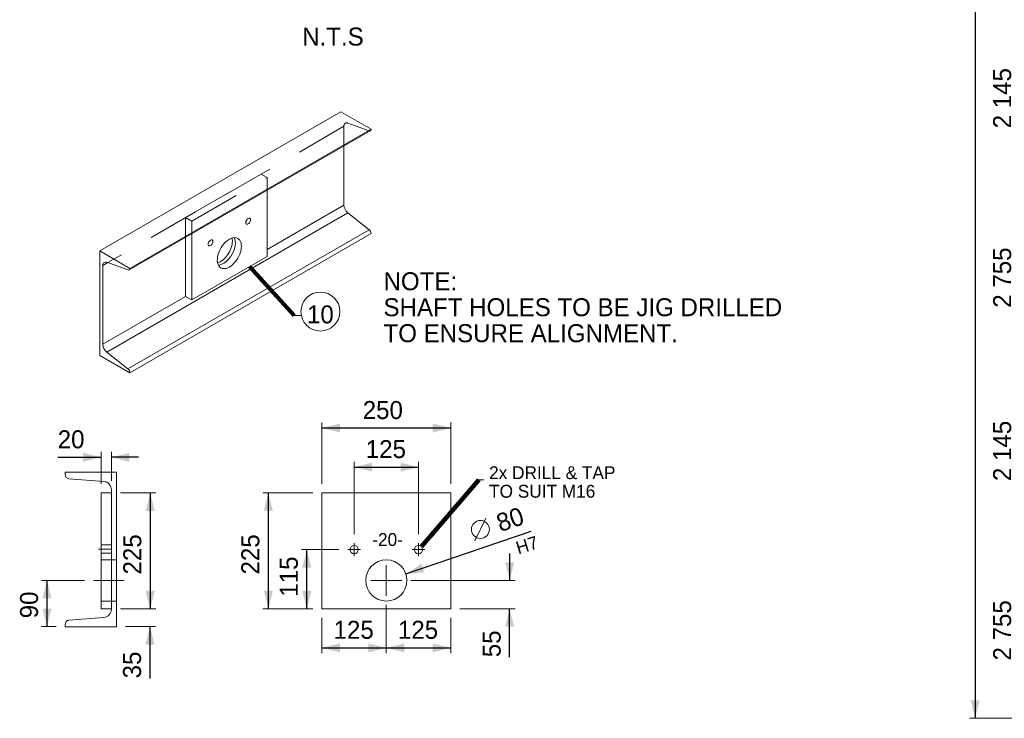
# Model space of a CAD drawing. Header units: millimetres. Extents: x -91343 to -63338, y -767328 to -747548.
# Tile 22 of 42: x -72996 to -68443, y -763324 to -760092. Entities that reach past the tile are written whole.
import ezdxf
from ezdxf.enums import TextEntityAlignment as Align

# ---------------------------------------------------------------- set-up
doc = ezdxf.new("R2010")
doc.units = ezdxf.units.MM
doc.header["$MEASUREMENT"] = 0
for name, pattern in [('DGN Style 2', [396.127113, 237.676268, -158.450845]), ('DGN Style 4', [634.199507, 316.90169, -158.450845, 0.396127, -158.450845]), ('DGN Style 5', [277.288979, 118.838134, -158.450845])]:
    doc.linetypes.add(name, pattern=pattern)
doc.styles.add('Style-ENGINEERING', font='ENGINEERING.shx')
doc.styles.add('Style-ENGINEERING_0', font='ENGINEERING.shx')
doc.dimstyles.new('MetricMM', dxfattribs={"dimtxt": 3, "dimasz": 3, "dimexe": 1.5, "dimexo": 1.5, "dimgap": 1.5, "dimtad": 1, "dimdec": 0, "dimzin": 7, "dimtxsty": 'Style-ENGINEERING_0', "dimcen": 0.09, "dimclrd": 1, "dimclre": 1, "dimclrt": 7, "dimadec": 0, "dimazin": 3, "dimtfac": 1, "dimtdec": 0, "dimtofl": 0, "dimtmove": 0, "dimatfit": 3, "dimfxl": 1, "dimtzin": 7, "dimlwd": -1, "dimlwe": 0, "dimarcsym": 0})

# ---------------------------------------------------------------- blocks, each defined once
blk = doc.blocks.new('*D759')
at = {"color": 1, "linetype": 'Continuous', "lineweight": 0, "transparency": 16777216}
for p, q in [((6039.7, -5361.5), (6039.7, -5585)), ((5742, -5421.1), (5742, -5585))]:
    blk.add_line(p, q, dxfattribs=at)
at = {"color": 1, "linetype": 'Continuous', "transparency": 16777216}
blk.add_line((5742, -5560), (6039.7, -5560), dxfattribs=at)
at = {"color": 1, "linetype": 'Continuous', "lineweight": 0, "transparency": 16777216}
blk.add_solid([(5825.3, -5580.8), (5742, -5560), (5825.3, -5539.2)], dxfattribs=at)
at = {"color": 1, "linetype": 'Continuous', "lineweight": 0, "transparency": 16777216, "extrusion": (0, 0, -1)}
blk.add_solid([(-5956.4, -5539.2), (-6039.7, -5560), (-5956.4, -5580.8)], dxfattribs=at)
at = {"layer": 'Defpoints', "color": 7, "linetype": 'Continuous', "lineweight": 0, "transparency": 16777216}
for p in [(6039.7, -5319.9), (5742, -5379.4), (5890.9, -5560), (6039.7, -5560)]:
    blk.add_point(p, dxfattribs=at)
at = {"color": 7, "linetype": 'Continuous', "lineweight": 0, "transparency": 16777216, "style": 'Style-ENGINEERING'}
blk.add_text('125', height=83.25, dxfattribs=at).set_placement((5795.8, -5476.7), align=Align.MIDDLE_LEFT)
blk = doc.blocks.new('*D760')
at = {"color": 1, "linetype": 'Continuous', "lineweight": 0, "transparency": 16777216}
for p, q in [((6039.7, -5361.5), (6039.7, -5585)), ((6337.4, -5421.1), (6337.4, -5585))]:
    blk.add_line(p, q, dxfattribs=at)
at = {"color": 1, "linetype": 'Continuous', "transparency": 16777216}
blk.add_line((6039.7, -5560), (6337.4, -5560), dxfattribs=at)
at = {"color": 1, "linetype": 'Continuous', "lineweight": 0, "transparency": 16777216}
blk.add_solid([(6122.9, -5580.8), (6039.7, -5560), (6122.9, -5539.2)], dxfattribs=at)
at = {"color": 1, "linetype": 'Continuous', "lineweight": 0, "transparency": 16777216, "extrusion": (0, 0, -1)}
blk.add_solid([(-6254.1, -5539.2), (-6337.4, -5560), (-6254.1, -5580.8)], dxfattribs=at)
at = {"layer": 'Defpoints', "color": 7, "linetype": 'Continuous', "lineweight": 0, "transparency": 16777216}
for p in [(6039.7, -5319.9), (6337.4, -5379.4), (6188.5, -5560), (6337.4, -5560)]:
    blk.add_point(p, dxfattribs=at)
at = {"color": 7, "linetype": 'Continuous', "lineweight": 0, "transparency": 16777216, "style": 'Style-ENGINEERING'}
blk.add_text('125', height=83.25, dxfattribs=at).set_placement((6093.5, -5476.7), align=Align.MIDDLE_LEFT)
blk = doc.blocks.new('*D761')
at = {"color": 1, "linetype": 'Continuous', "lineweight": 0, "transparency": 16777216}
for p, q in [((5742, -4802), (5742, -4518.4)), ((6337.4, -4802), (6337.4, -4518.4))]:
    blk.add_line(p, q, dxfattribs=at)
at = {"color": 1, "linetype": 'Continuous', "transparency": 16777216}
blk.add_line((6337.4, -4543.4), (5742, -4543.4), dxfattribs=at)
at = {"color": 1, "linetype": 'Continuous', "lineweight": 0, "transparency": 16777216}
blk.add_solid([(5825.3, -4564.2), (5742, -4543.4), (5825.3, -4522.5)], dxfattribs=at)
at = {"color": 1, "linetype": 'Continuous', "lineweight": 0, "transparency": 16777216, "extrusion": (0, 0, -1)}
blk.add_solid([(-6254.1, -4522.5), (-6337.4, -4543.4), (-6254.1, -4564.2)], dxfattribs=at)
at = {"layer": 'Defpoints', "color": 7, "linetype": 'Continuous', "lineweight": 0, "transparency": 16777216}
for p in [(5742, -4543.4), (6039.7, -4543.4), (5742, -4843.6), (6337.4, -4843.6)]:
    blk.add_point(p, dxfattribs=at)
at = {"color": 7, "linetype": 'Continuous', "lineweight": 0, "transparency": 16777216, "style": 'Style-ENGINEERING'}
blk.add_text('250', height=83.25, dxfattribs=at).set_placement((5930.6, -4460.1), align=Align.MIDDLE_LEFT)
blk = doc.blocks.new('*D762')
at = {"color": 1, "linetype": 'Continuous', "lineweight": 0, "transparency": 16777216}
for p, q in [((5819.5, -5105.6), (5647, -5105.6)), ((5700.4, -5379.4), (5647, -5379.4))]:
    blk.add_line(p, q, dxfattribs=at)
at = {"color": 1, "linetype": 'Continuous', "transparency": 16777216}
blk.add_line((5671.9, -5379.4), (5671.9, -5105.6), dxfattribs=at)
at = {"color": 1, "linetype": 'Continuous', "lineweight": 0, "transparency": 16777216, "extrusion": (0, 0, -1)}
blk.add_solid([(-5651.1, -5188.8), (-5671.9, -5105.6), (-5692.7, -5188.8)], dxfattribs=at)
at = {"color": 1, "linetype": 'Continuous', "lineweight": 0, "transparency": 16777216}
blk.add_solid([(5692.7, -5296.2), (5671.9, -5379.4), (5651.1, -5296.2)], dxfattribs=at)
at = {"layer": 'Defpoints', "color": 7, "linetype": 'Continuous', "lineweight": 0, "transparency": 16777216}
for p in [(5671.9, -5105.6), (5861.1, -5105.6), (5671.9, -5242.5), (5742, -5379.4)]:
    blk.add_point(p, dxfattribs=at)
at = {"color": 7, "linetype": 'Continuous', "lineweight": 0, "transparency": 16777216, "style": 'Style-ENGINEERING'}
blk.add_text('115', height=83.25, rotation=90, dxfattribs=at).set_placement((5588.7, -5323.5), align=Align.MIDDLE_LEFT)
blk = doc.blocks.new('*D763')
at = {"color": 1, "linetype": 'Continuous', "lineweight": 0, "transparency": 16777216}
for p, q in [((5700.4, -4843.6), (5469.2, -4843.6)), ((5700.4, -5379.4), (5469.2, -5379.4))]:
    blk.add_line(p, q, dxfattribs=at)
at = {"color": 1, "linetype": 'Continuous', "transparency": 16777216}
blk.add_line((5494.2, -5379.4), (5494.2, -4843.6), dxfattribs=at)
at = {"color": 1, "linetype": 'Continuous', "lineweight": 0, "transparency": 16777216, "extrusion": (0, 0, -1)}
blk.add_solid([(-5473.4, -4926.9), (-5494.2, -4843.6), (-5515, -4926.9)], dxfattribs=at)
at = {"color": 1, "linetype": 'Continuous', "lineweight": 0, "transparency": 16777216}
blk.add_solid([(5515, -5296.2), (5494.2, -5379.4), (5473.4, -5296.2)], dxfattribs=at)
at = {"layer": 'Defpoints', "color": 7, "linetype": 'Continuous', "lineweight": 0, "transparency": 16777216}
for p in [(5494.2, -4843.6), (5742, -4843.6), (5494.2, -5111.5), (5742, -5379.4)]:
    blk.add_point(p, dxfattribs=at)
at = {"color": 7, "linetype": 'Continuous', "lineweight": 0, "transparency": 16777216, "style": 'Style-ENGINEERING'}
blk.add_text('225', height=83.25, rotation=90, dxfattribs=at).set_placement((5410.9, -5220.7), align=Align.MIDDLE_LEFT)
blk = doc.blocks.new('DIN 300x100x46kgm_11')
at = {"color": 7, "linetype": 'Continuous', "lineweight": 0, "extrusion": (0, 0, -1), "flags": 128}
blk.add_lwpolyline([(-100, 4.6, -0.39104), (-92.6, 12.6), (-24.7, 18, 0.39104), (-10, 34), (-10, 266, 0.39104), (-24.7, 282), (-92.6, 287.4, -0.39104), (-100, 295.4), (-100, 300), (0, 300), (0, 0), (-100, 0), (-100, 4.6)], format="xyb", close=True, dxfattribs=at)
blk = doc.blocks.new('*D765')
at = {"color": 1, "linetype": 'Continuous', "lineweight": 0, "transparency": 16777216}
for p, q in [((4810.3, -4843.6), (4973.2, -4843.6)), ((4810.3, -5379.4), (4973.2, -5379.4))]:
    blk.add_line(p, q, dxfattribs=at)
at = {"color": 1, "linetype": 'Continuous', "transparency": 16777216}
blk.add_line((4948.2, -4843.6), (4948.2, -5379.4), dxfattribs=at)
at = {"color": 1, "linetype": 'Continuous', "lineweight": 0, "transparency": 16777216, "extrusion": (0, 0, -1)}
blk.add_solid([(-4927.4, -4926.9), (-4948.2, -4843.6), (-4969, -4926.9)], dxfattribs=at)
at = {"color": 1, "linetype": 'Continuous', "lineweight": 0, "transparency": 16777216}
blk.add_solid([(4969, -5296.2), (4948.2, -5379.4), (4927.4, -5296.2)], dxfattribs=at)
at = {"layer": 'Defpoints', "color": 7, "linetype": 'Continuous', "lineweight": 0, "transparency": 16777216}
for p in [(4768.7, -4843.6), (4948.2, -5111.5), (4768.7, -5379.4), (4948.2, -5379.4)]:
    blk.add_point(p, dxfattribs=at)
at = {"color": 7, "linetype": 'Continuous', "lineweight": 0, "transparency": 16777216, "style": 'Style-ENGINEERING'}
blk.add_text('225', height=83.25, rotation=90, dxfattribs=at).set_placement((4865, -5220.7), align=Align.MIDDLE_LEFT)
blk = doc.blocks.new('*D766')
at = {"color": 1, "linetype": 'Continuous', "transparency": 16777216}
for p, q in [((4947, -5254.6), (4947, -5379.4)), ((4947, -5701.4), (4947, -5462.2))]:
    blk.add_line(p, q, dxfattribs=at)
at = {"color": 1, "linetype": 'Continuous', "lineweight": 0, "transparency": 16777216}
for p, q in [((4810.3, -5379.4), (4972, -5379.4)), ((4834.1, -5462.2), (4972, -5462.2))]:
    blk.add_line(p, q, dxfattribs=at)
blk.add_solid([(4967.9, -5296.2), (4947, -5379.4), (4926.2, -5296.2)], dxfattribs=at)
at = {"color": 1, "linetype": 'Continuous', "lineweight": 0, "transparency": 16777216, "extrusion": (0, 0, -1)}
blk.add_solid([(-4926.2, -5545.5), (-4947, -5462.2), (-4967.9, -5545.5)], dxfattribs=at)
at = {"layer": 'Defpoints', "color": 7, "linetype": 'Continuous', "lineweight": 0, "transparency": 16777216}
for p in [(4768.7, -5379.4), (4947, -5379.4), (4792.5, -5462.2), (4947, -5634.6)]:
    blk.add_point(p, dxfattribs=at)
at = {"color": 7, "linetype": 'Continuous', "lineweight": 0, "transparency": 16777216, "style": 'Style-ENGINEERING'}
blk.add_text('35', height=83.25, rotation=90, dxfattribs=at).set_placement((4863.8, -5701.4), align=Align.MIDDLE_LEFT)
blk = doc.blocks.new('*D767')
at = {"color": 1, "linetype": 'Continuous', "transparency": 16777216}
for p, q in [((4520.2, -4678.8), (4721, -4678.8)), ((4893.5, -4678.8), (4768.7, -4678.8))]:
    blk.add_line(p, q, dxfattribs=at)
at = {"color": 1, "linetype": 'Continuous', "lineweight": 0, "transparency": 16777216}
for p, q in [((4721, -4802), (4721, -4653.8)), ((4768.7, -4787.1), (4768.7, -4653.8))]:
    blk.add_line(p, q, dxfattribs=at)
at = {"color": 1, "linetype": 'Continuous', "lineweight": 0, "transparency": 16777216, "extrusion": (0, 0, -1)}
blk.add_solid([(-4637.8, -4657.9), (-4721, -4678.8), (-4637.8, -4699.6)], dxfattribs=at)
at = {"color": 1, "linetype": 'Continuous', "lineweight": 0, "transparency": 16777216}
blk.add_solid([(4851.9, -4699.6), (4768.7, -4678.8), (4851.9, -4657.9)], dxfattribs=at)
at = {"layer": 'Defpoints', "color": 7, "linetype": 'Continuous', "lineweight": 0, "transparency": 16777216}
for p in [(4588.3, -4678.8), (4768.7, -4678.8), (4721, -4843.6), (4768.7, -4828.7)]:
    blk.add_point(p, dxfattribs=at)
at = {"color": 7, "linetype": 'Continuous', "lineweight": 0, "transparency": 16777216, "style": 'Style-ENGINEERING'}
blk.add_text('20', height=83.25, dxfattribs=at).set_placement((4520.2, -4595.5), align=Align.MIDDLE_LEFT)
blk = doc.blocks.new('*D768')
at = {"color": 1, "linetype": 'Continuous', "lineweight": 0, "transparency": 16777216}
for p, q in [((4643.7, -5248.5), (4445.8, -5248.5)), ((4512.7, -5462.2), (4445.8, -5462.2))]:
    blk.add_line(p, q, dxfattribs=at)
at = {"color": 1, "linetype": 'Continuous', "transparency": 16777216}
blk.add_line((4470.7, -5462.2), (4470.7, -5248.5), dxfattribs=at)
at = {"color": 1, "linetype": 'Continuous', "lineweight": 0, "transparency": 16777216, "extrusion": (0, 0, -1)}
blk.add_solid([(-4449.9, -5331.7), (-4470.7, -5248.5), (-4491.6, -5331.7)], dxfattribs=at)
at = {"color": 1, "linetype": 'Continuous', "lineweight": 0, "transparency": 16777216}
blk.add_solid([(4491.6, -5379), (4470.7, -5462.2), (4449.9, -5379)], dxfattribs=at)
at = {"layer": 'Defpoints', "color": 7, "linetype": 'Continuous', "lineweight": 0, "transparency": 16777216}
for p in [(4470.7, -5248.5), (4685.3, -5248.5), (4470.7, -5355.4), (4554.3, -5462.2)]:
    blk.add_point(p, dxfattribs=at)
at = {"color": 7, "linetype": 'Continuous', "lineweight": 0, "transparency": 16777216, "style": 'Style-ENGINEERING'}
blk.add_text('90', height=83.25, rotation=90, dxfattribs=at).set_placement((4387.5, -5423.5), align=Align.MIDDLE_LEFT)
blk = doc.blocks.new('*D769')
at = {"color": 1, "linetype": 'Continuous', "transparency": 16777216}
for p, q in [((6609.9, -5123.6), (6609.9, -5248.5)), ((6609.9, -5603.6), (6609.9, -5379.4))]:
    blk.add_line(p, q, dxfattribs=at)
at = {"color": 1, "linetype": 'Continuous', "lineweight": 0, "transparency": 16777216}
for p, q in [((6152.8, -5248.5), (6634.9, -5248.5)), ((6379, -5379.4), (6634.9, -5379.4))]:
    blk.add_line(p, q, dxfattribs=at)
blk.add_solid([(6630.7, -5165.2), (6609.9, -5248.5), (6589.1, -5165.2)], dxfattribs=at)
at = {"color": 1, "linetype": 'Continuous', "lineweight": 0, "transparency": 16777216, "extrusion": (0, 0, -1)}
blk.add_solid([(-6589.1, -5462.7), (-6609.9, -5379.4), (-6630.7, -5462.7)], dxfattribs=at)
at = {"layer": 'Defpoints', "color": 7, "linetype": 'Continuous', "lineweight": 0, "transparency": 16777216}
for p in [(6111.1, -5248.5), (6337.4, -5379.4), (6609.9, -5379.4), (6609.9, -5535.4)]:
    blk.add_point(p, dxfattribs=at)
at = {"color": 7, "linetype": 'Continuous', "lineweight": 0, "transparency": 16777216, "style": 'Style-ENGINEERING'}
blk.add_text('55', height=83.25, rotation=90, dxfattribs=at).set_placement((6526.7, -5603.6), align=Align.MIDDLE_LEFT)
blk = doc.blocks.new('*D770')
at = {"color": 1, "linetype": 'Continuous', "lineweight": 0, "transparency": 16777216}
for p, q in [((5890.9, -5034.2), (5890.9, -4699.1)), ((6188.5, -5034.2), (6188.5, -4699.1))]:
    blk.add_line(p, q, dxfattribs=at)
at = {"color": 1, "linetype": 'Continuous', "transparency": 16777216}
blk.add_line((5890.9, -4724.1), (6188.5, -4724.1), dxfattribs=at)
at = {"color": 1, "linetype": 'Continuous', "lineweight": 0, "transparency": 16777216}
blk.add_solid([(5974.1, -4744.9), (5890.9, -4724.1), (5974.1, -4703.3)], dxfattribs=at)
at = {"color": 1, "linetype": 'Continuous', "lineweight": 0, "transparency": 16777216, "extrusion": (0, 0, -1)}
blk.add_solid([(-6105.3, -4703.3), (-6188.5, -4724.1), (-6105.3, -4744.9)], dxfattribs=at)
at = {"layer": 'Defpoints', "color": 7, "linetype": 'Continuous', "lineweight": 0, "transparency": 16777216}
for p in [(6039.7, -4724.1), (6188.5, -4724.1), (5890.9, -5075.8), (6188.5, -5075.8)]:
    blk.add_point(p, dxfattribs=at)
at = {"color": 7, "linetype": 'Continuous', "lineweight": 0, "transparency": 16777216, "style": 'Style-ENGINEERING'}
blk.add_text('125', height=83.25, dxfattribs=at).set_placement((5944.7, -4640.8), align=Align.MIDDLE_LEFT)
blk = doc.blocks.new('*D771')
at = {"color": 7, "linetype": 'Continuous', "lineweight": 0, "transparency": 16777216}
blk.add_line((6448.6, -5065.4), (6500.6, -4959.8), dxfattribs=at)
at = {"color": 1, "linetype": 'Continuous', "transparency": 16777216}
blk.add_line((6129.9, -5217.8), (6709.3, -5020.7), dxfattribs=at)
at = {"color": 7, "linetype": 'Continuous', "lineweight": 0, "transparency": 16777216}
blk.add_circle((6474.6, -5012.6), 41.6, dxfattribs=at)
at = {"color": 1, "linetype": 'Continuous', "lineweight": 0, "transparency": 16777216}
blk.add_solid([(6215.4, -5210.7), (6129.9, -5217.8), (6202, -5171.3)], dxfattribs=at)
at = {"color": 7, "linetype": 'Continuous', "lineweight": 0, "transparency": 16777216, "style": 'Style-ENGINEERING'}
blk.add_text('80', height=83.25, rotation=18.7838, dxfattribs=at).set_placement((6553.4, -4985.8), align=Align.MIDDLE_LEFT)
blk = doc.blocks.new('*D1097')
at = {"color": 1, "linetype": 'Continuous', "lineweight": 0, "transparency": 16777216}
for p, q in [((9218.3, -4968.8), (8945.5, -4968.8)), ((9218.3, -5886.2), (8945.5, -5886.2))]:
    blk.add_line(p, q, dxfattribs=at)
at = {"color": 1, "linetype": 'Continuous', "transparency": 16777216}
blk.add_line((8970.5, -5886.2), (8970.5, -4968.8), dxfattribs=at)
at = {"color": 1, "linetype": 'Continuous', "lineweight": 0, "transparency": 16777216, "extrusion": (0, 0, -1)}
blk.add_solid([(-8949.7, -5052.1), (-8970.5, -4968.8), (-8991.3, -5052.1)], dxfattribs=at)
at = {"color": 1, "linetype": 'Continuous', "lineweight": 0, "transparency": 16777216}
blk.add_solid([(8991.3, -5802.9), (8970.5, -5886.2), (8949.7, -5802.9)], dxfattribs=at)
at = {"layer": 'Defpoints', "color": 7, "linetype": 'Continuous', "lineweight": 0, "transparency": 16777216}
for p in [(8970.5, -4968.8), (9259.9, -4968.8), (8970.5, -5427.5), (9259.9, -5886.2)]:
    blk.add_point(p, dxfattribs=at)
at = {"color": 7, "linetype": 'Continuous', "lineweight": 0, "transparency": 16777216, "style": 'Style-ENGINEERING'}
blk.add_text('2 755', height=83.25, rotation=90, dxfattribs=at).set_placement((8887.3, -5618.5), align=Align.MIDDLE_LEFT)
blk = doc.blocks.new('*D1098')
at = {"color": 1, "linetype": 'Continuous', "lineweight": 0, "transparency": 16777216}
for p, q in [((9218.3, -4254.5), (8945.5, -4254.5)), ((9218.3, -4968.8), (8945.5, -4968.8))]:
    blk.add_line(p, q, dxfattribs=at)
at = {"color": 1, "linetype": 'Continuous', "transparency": 16777216}
blk.add_line((8970.5, -4968.8), (8970.5, -4254.5), dxfattribs=at)
at = {"color": 1, "linetype": 'Continuous', "lineweight": 0, "transparency": 16777216, "extrusion": (0, 0, -1)}
blk.add_solid([(-8949.7, -4337.7), (-8970.5, -4254.5), (-8991.3, -4337.7)], dxfattribs=at)
at = {"color": 1, "linetype": 'Continuous', "lineweight": 0, "transparency": 16777216}
blk.add_solid([(8991.3, -4885.6), (8970.5, -4968.8), (8949.7, -4885.6)], dxfattribs=at)
at = {"layer": 'Defpoints', "color": 7, "linetype": 'Continuous', "lineweight": 0, "transparency": 16777216}
for p in [(8970.5, -4254.5), (9259.9, -4254.5), (8970.5, -4611.6), (9259.9, -4968.8)]:
    blk.add_point(p, dxfattribs=at)
at = {"color": 7, "linetype": 'Continuous', "lineweight": 0, "transparency": 16777216, "style": 'Style-ENGINEERING'}
blk.add_text('2 145', height=83.25, rotation=90, dxfattribs=at).set_placement((8887.3, -4788.6), align=Align.MIDDLE_LEFT)
blk = doc.blocks.new('*D1099')
at = {"color": 1, "linetype": 'Continuous', "lineweight": 0, "transparency": 16777216}
for p, q in [((9218.3, -3337.1), (8945.5, -3337.1)), ((9218.3, -4254.5), (8945.5, -4254.5))]:
    blk.add_line(p, q, dxfattribs=at)
at = {"color": 1, "linetype": 'Continuous', "transparency": 16777216}
blk.add_line((8970.5, -4254.5), (8970.5, -3337.1), dxfattribs=at)
at = {"color": 1, "linetype": 'Continuous', "lineweight": 0, "transparency": 16777216, "extrusion": (0, 0, -1)}
blk.add_solid([(-8949.7, -3420.4), (-8970.5, -3337.1), (-8991.3, -3420.4)], dxfattribs=at)
at = {"color": 1, "linetype": 'Continuous', "lineweight": 0, "transparency": 16777216}
blk.add_solid([(8991.3, -4171.2), (8970.5, -4254.5), (8949.7, -4171.2)], dxfattribs=at)
at = {"layer": 'Defpoints', "color": 7, "linetype": 'Continuous', "lineweight": 0, "transparency": 16777216}
for p in [(8970.5, -3337.1), (9259.9, -3337.1), (8970.5, -3795.8), (9259.9, -4254.5)]:
    blk.add_point(p, dxfattribs=at)
at = {"color": 7, "linetype": 'Continuous', "lineweight": 0, "transparency": 16777216, "style": 'Style-ENGINEERING'}
blk.add_text('2 755', height=83.25, rotation=90, dxfattribs=at).set_placement((8887.3, -3986.8), align=Align.MIDDLE_LEFT)
blk = doc.blocks.new('*D1100')
at = {"color": 1, "linetype": 'Continuous', "lineweight": 0, "transparency": 16777216}
for p, q in [((9218.3, -2622.8), (8945.5, -2622.8)), ((9218.3, -3337.1), (8945.5, -3337.1))]:
    blk.add_line(p, q, dxfattribs=at)
at = {"color": 1, "linetype": 'Continuous', "transparency": 16777216}
blk.add_line((8970.5, -3337.1), (8970.5, -2622.8), dxfattribs=at)
at = {"color": 1, "linetype": 'Continuous', "lineweight": 0, "transparency": 16777216, "extrusion": (0, 0, -1)}
blk.add_solid([(-8949.7, -2706), (-8970.5, -2622.8), (-8991.3, -2706)], dxfattribs=at)
at = {"color": 1, "linetype": 'Continuous', "lineweight": 0, "transparency": 16777216}
blk.add_solid([(8991.3, -3253.9), (8970.5, -3337.1), (8949.7, -3253.9)], dxfattribs=at)
at = {"layer": 'Defpoints', "color": 7, "linetype": 'Continuous', "lineweight": 0, "transparency": 16777216}
for p in [(8970.5, -2622.8), (9259.9, -2622.8), (8970.5, -2979.9), (9259.9, -3337.1)]:
    blk.add_point(p, dxfattribs=at)
at = {"color": 7, "linetype": 'Continuous', "lineweight": 0, "transparency": 16777216, "style": 'Style-ENGINEERING'}
blk.add_text('2 145', height=83.25, rotation=90, dxfattribs=at).set_placement((8887.3, -3156.9), align=Align.MIDDLE_LEFT)
blk = doc.blocks.new('*D1114')
at = {"color": 1, "linetype": 'Continuous', "lineweight": 0, "transparency": 16777216}
for p, q in [((9218.3, 8084.8), (8737.1, 8084.8)), ((9218.3, -5886.2), (8737.1, -5886.2))]:
    blk.add_line(p, q, dxfattribs=at)
at = {"color": 1, "linetype": 'Continuous', "transparency": 16777216}
blk.add_line((8762, 8084.8), (8762, -5886.2), dxfattribs=at)
at = {"color": 1, "linetype": 'Continuous', "lineweight": 0, "transparency": 16777216, "extrusion": (0, 0, -1)}
blk.add_solid([(-8741.2, 8001.5), (-8762, 8084.8), (-8782.9, 8001.5)], dxfattribs=at)
at = {"color": 1, "linetype": 'Continuous', "lineweight": 0, "transparency": 16777216}
blk.add_solid([(8782.9, -5802.9), (8762, -5886.2), (8741.2, -5802.9)], dxfattribs=at)
at = {"layer": 'Defpoints', "color": 7, "linetype": 'Continuous', "lineweight": 0, "transparency": 16777216}
for p in [(9259.9, 8084.8), (8762, 1099.3), (8762, -5886.2), (9259.9, -5886.2)]:
    blk.add_point(p, dxfattribs=at)
at = {"color": 7, "linetype": 'Continuous', "lineweight": 0, "transparency": 16777216, "style": 'Style-ENGINEERING'}
blk.add_text('41 955', height=83.25, rotation=90, dxfattribs=at).set_placement((8678.8, 895.5), align=Align.MIDDLE_LEFT)
blk = doc.blocks.new('*U569')
at = {"color": 7, "linetype": 'Continuous', "lineweight": 0}
for p, q in [((5829.63, -3080.49), (4714.59, -3724.26)), ((5829.63, -3080.49), (5969.01, -3160.96)), ((4850.7, -3811.95), (5965.74, -3168.18)), ((5969.01, -3160.96), (4853.97, -3804.73)), ((5843.56, -3238.72), (5843.56, -3512.18)), ((5488.15, -3443.92), (5488.15, -3749.57)), ((5861.76, -3548), (4746.72, -4191.77)), ((5843.56, -3512.18), (5488.15, -3717.38)), ((5861.76, -3548), (5959.91, -3625.88)), ((5959.91, -3625.88), (4844.87, -4269.64)), ((5139.7, -3950.75), (5139.7, -3639.76)), ((5969.01, -3643.79), (4853.97, -4287.55)), ((5111.82, -3934.65), (5111.82, -3655.86)), ((4714.59, -3724.26), (4853.97, -3804.73)), ((4714.59, -4207.08), (4714.59, -3724.26)), ((4751.3, -3778.33), (4728.53, -3791.48)), ((4844.87, -3812.13), (4746.72, -3776.68)), ((5488.15, -3749.57), (5139.7, -3950.75)), ((4728.53, -3791.48), (4728.53, -4155.95)), ((5111.82, -3934.66), (4728.53, -4155.95)), ((5139.7, -3950.75), (5111.82, -3934.65)), ((5646.91, -4023.27), (5613.91, -4023.27)), ((4714.59, -4207.08), (4853.97, -4287.55)), ((4746.72, -4191.77), (4844.87, -4269.64)), ((6467.19, -4783.4), (6491, -4783.4))]:
    blk.add_line(p, q, dxfattribs=at)
at = {"color": 7, "linetype": 'DGN Style 2', "lineweight": 0}
for p, q in [((5959.91, -3168.36), (5861.76, -3132.91)), ((5843.56, -3147.71), (4751.3, -3778.33)), ((5843.56, -3147.71), (5843.56, -3238.72)), ((5111.82, -3570.18), (5460.27, -3369.01)), ((5488.15, -3385.1), (5460.27, -3369.01)), ((5139.7, -3586.28), (5488.15, -3385.1)), ((5488.15, -3385.1), (5488.15, -3443.92)), ((5139.7, -3586.28), (5111.82, -3570.18)), ((5111.82, -3655.86), (5111.82, -3570.18)), ((5139.7, -3639.76), (5139.7, -3586.28))]:
    blk.add_line(p, q, dxfattribs=at)
at = {"color": 1, "linetype": 'DGN Style 4', "lineweight": 0}
for p, q in [((5890.86, -5075.82), (5890.86, -5135.35)), ((6188.53, -5075.82), (6188.53, -5135.35)), ((4768.67, -5103.2), (4709.13, -5103.2)), ((5920.63, -5105.59), (5861.1, -5105.59)), ((6218.3, -5105.59), (6158.77, -5105.59)), ((6039.7, -5177.03), (6039.7, -5319.91)), ((4828.2, -5248.47), (4685.32, -5248.47)), ((6111.14, -5248.47), (5968.26, -5248.47))]:
    blk.add_line(p, q, dxfattribs=at)
at = {"color": 7, "linetype": 'Continuous', "lineweight": 0, "flags": 128}
for points in [[(4768.67, -5379.44), (4721.04, -5379.44), (4721.04, -4843.64), (4768.67, -4843.64), (4768.67, -5379.44)], [(5742.03, -4843.64), (5742.03, -5379.44), (6337.37, -5379.44), (6337.37, -4843.64), (5742.03, -4843.64)]]:
    blk.add_lwpolyline(points, close=True, dxfattribs=at)
at = {"color": 7, "linetype": 'DGN Style 2', "lineweight": 0, "flags": 128}
for points in [[(4768.67, -5084.15), (4721.04, -5084.15)], [(4721.04, -5122.25), (4768.67, -5122.25)], [(4721.04, -5153.21), (4792.48, -5153.21)], [(4792.48, -5343.72), (4721.04, -5343.72)]]:
    blk.add_lwpolyline(points, dxfattribs=at)
at = {"color": 7, "linetype": 'Continuous', "lineweight": 13}
blk.add_circle((5734.94, -4004.53), 90, dxfattribs=at)
at = {"color": 7, "linetype": 'Continuous', "lineweight": 0}
for centre, radius in [((5890.86, -5105.59), 19.05), ((6188.53, -5105.59), 19.05), ((6039.7, -5248.47), 95.25)]:
    blk.add_circle(centre, radius, dxfattribs=at)
at = {"color": 7, "linetype": 'DGN Style 2', "lineweight": 0}
for start_param, end_param in [(3.1415917, 3.9269915), (2.5412208, 3.1415917)]:
    blk.add_ellipse((5865.86, -3160.59), major_axis=(15.77, -27.31), ratio=0.5773503, start_param=start_param, end_param=end_param, dxfattribs=at)
at = {"color": 7, "linetype": 'DGN Style 2', "lineweight": 0, "extrusion": (0, 0, -1)}
for start_param, end_param in [(3.1415946, 3.7419615), (2.3561965, 3.1415965), (2.3561958, 3.1415946)]:
    blk.add_ellipse((5957.86, -3154.52), major_axis=(-7.88, 13.66), ratio=0.5773503, start_param=start_param, end_param=end_param, dxfattribs=at)
at = {"color": 7, "linetype": 'Continuous', "lineweight": 0}
for centre, major_axis, start_param, end_param in [((5865.86, -3525.06), (15.77, -27.31), 3.9269908, 5.3127596), ((5401.03, -3586.57), (7.88, 13.66), 0.7854027, 3.1415919), ((5401.03, -3586.57), (7.88, 13.66), 3.1415919, 6.283186), ((5401.03, -3586.57), (7.88, 13.66), 0.0000007, 0.7854027), ((5226.81, -3687.16), (7.88, 13.66), 0.7853978, 3.1415912), ((5226.81, -3687.16), (7.88, 13.66), 3.1415912, 6.2831867), ((5226.81, -3687.16), (7.88, 13.66), 0.0000014, 0.7853978), ((5313.92, -3734.23), (39.42, 68.28), 0.785398, 3.1415921), ((5286.04, -3718.14), (39.42, 68.28), 3.5029601, 5.9218185), ((5286.04, -3718.14), (39.42, 68.28), 3.5029599, 5.9218182), ((5313.92, -3734.23), (39.42, 68.28), 3.1415921, 6.2831859), ((5313.92, -3734.23), (39.42, 68.28), 0.0000006, 0.785398), ((4750.83, -3804.36), (15.77, -27.31), 3.1415917, 3.9269915), ((4750.83, -3804.36), (15.77, -27.31), 2.5412208, 3.1415917), ((4750.83, -4168.83), (15.77, -27.31), 3.9269905, 5.3127597)]:
    blk.add_ellipse(centre, major_axis=major_axis, ratio=0.5773503, start_param=start_param, end_param=end_param, dxfattribs=at)
at = {"color": 7, "linetype": 'Continuous', "lineweight": 0, "extrusion": (0, 0, -1)}
for centre, major_axis, start_param, end_param in [((5957.86, -3637.35), (-7.88, 13.66), 0.9704288, 2.3561952), ((5272.11, -3710.09), (-39.42, -68.28), 3.7005828, 5.4977877), ((5272.11, -3710.09), (-39.42, -68.28), -0.7853976, -0.5589908), ((4842.82, -3798.29), (-7.88, 13.66), 3.1415946, 3.7419615), ((4842.82, -3798.29), (-7.88, 13.66), 2.3561958, 3.1415946), ((4842.82, -4281.12), (-7.88, 13.66), 0.9704288, 2.3561952)]:
    blk.add_ellipse(centre, major_axis=major_axis, ratio=0.5773503, start_param=start_param, end_param=end_param, dxfattribs=at)
at = {"color": 7, "linetype": 'Continuous', "lineweight": 0, "extrusion": (0, 0, -1), "xscale": 2.381366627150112, "yscale": 2.381366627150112, "zscale": 2.381366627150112}
blk.add_blockref('DIN 300x100x46kgm_11', (-4792.48, -5462.24), dxfattribs=at)
at = {"color": 7, "linetype": 'DGN Style 5', "lineweight": 0, "style": 'Style-ENGINEERING'}
for s, insert, char_height, attachment_point, line_spacing_factor in [('N.T.S', (5792.97, -2733.14), 83.25, 5, 0.6), ('NOTE:\\PSHAFT HOLES TO BE JIG DRILLED\\PTO ENSURE ALIGNMENT.', (6026.81, -3985.12), 83.25, 4, 0.86543), ('10', (5734.8, -4018.41), 83.25, 5, 0.6), ('2x DRILL & TAP\\PTO SUIT M16', (6515, -4793.32), 59.5342, 4, 0.86543)]:
    blk.add_mtext(s, dxfattribs=dict(at, insert=insert, char_height=char_height, attachment_point=attachment_point, line_spacing_factor=line_spacing_factor))
at = {"color": 7, "linetype": 'DGN Style 5', "lineweight": 0, "insert": (6045.64, -5059.73), "char_height": 59.534, "width": 789.2969, "attachment_point": 5, "line_spacing_factor": 0.6, "style": 'Style-ENGINEERING'}
blk.add_mtext('-20-', dxfattribs=at)
at = {"color": 7, "linetype": 'DGN Style 5', "lineweight": 0, "insert": (6641.35, -5099.65), "char_height": 59.534, "attachment_point": 4, "rotation": 17.09904, "line_spacing_factor": 0.6, "style": 'Style-ENGINEERING'}
blk.add_mtext('H7', dxfattribs=at)
at = {"color": 1, "linetype": 'Continuous'}
for base, p1, p2, angle, override, picture, middle in [((8762.04, -5886.16), (9259.9, 8084.79), (9259.9, -5886.16), 270, {"dimtxt": 83.25, "dimasz": 83.25, "dimexe": 24.975, "dimexo": 41.625, "dimgap": 41.625, "dimlfac": 3.003003}, '*D1114', (8762.04, 1099.32)), ((8970.52, -2622.76), (9259.9, -3337.11), (9259.9, -2622.76), 90, {"dimtxt": 83.25, "dimasz": 83.25, "dimexe": 24.975, "dimexo": 41.625, "dimgap": 41.625, "dimlfac": 3.003003}, '*D1100', (8970.52, -2979.93)), ((8970.52, -3337.11), (9259.9, -4254.46), (9259.9, -3337.11), 90, {"dimtxt": 83.25, "dimasz": 83.25, "dimexe": 24.975, "dimexo": 41.625, "dimgap": 41.625, "dimlfac": 3.003003}, '*D1099', (8970.52, -3795.78)), ((8970.52, -4254.46), (9259.9, -4968.81), (9259.9, -4254.46), 90, {"dimtxt": 83.25, "dimasz": 83.25, "dimexe": 24.975, "dimexo": 41.625, "dimgap": 41.625, "dimlfac": 3.003003}, '*D1098', (8970.52, -4611.63)), ((5742.03, -4543.36), (6337.37, -4843.64), (5742.03, -4843.64), 180, {"dimtxt": 83.25, "dimasz": 83.25, "dimexe": 24.975, "dimexo": 41.625, "dimgap": 41.625, "dimlfac": 0.419927}, '*D761', (6039.7, -4543.36)), ((4948.23, -5379.44), (4768.67, -4843.64), (4768.67, -5379.44), 270, {"dimtxt": 83.25, "dimasz": 83.25, "dimexe": 24.975, "dimexo": 41.625, "dimgap": 41.625, "dimlfac": 0.419927}, '*D765', (4948.23, -5111.54)), ((5494.18, -4843.64), (5742.03, -5379.44), (5742.03, -4843.64), 90, {"dimtxt": 83.25, "dimasz": 83.25, "dimexe": 24.975, "dimexo": 41.625, "dimgap": 41.625, "dimlfac": 0.419927}, '*D763', (5494.18, -5111.54)), ((8970.52, -4968.81), (9259.9, -5886.16), (9259.9, -4968.81), 90, {"dimtxt": 83.25, "dimasz": 83.25, "dimexe": 24.975, "dimexo": 41.625, "dimgap": 41.625, "dimlfac": 3.003003}, '*D1097', (8970.52, -5427.48)), ((5671.93, -5105.59), (5742.03, -5379.44), (5861.1, -5105.59), 90, {"dimtxt": 83.25, "dimasz": 83.25, "dimexe": 24.975, "dimexo": 41.625, "dimgap": 41.625, "dimlfac": 0.419927}, '*D762', (5671.93, -5242.51)), ((4470.74, -5248.47), (4554.34, -5462.24), (4685.32, -5248.47), 90, {"dimtxt": 83.25, "dimasz": 83.25, "dimexe": 24.975, "dimexo": 41.625, "dimgap": 41.625, "dimlfac": 0.419927}, '*D768', (4470.74, -5355.35))]:
    dim = blk.add_linear_dim(base=base, p1=p1, p2=p2, angle=angle, text='\\FSTANDARD;<>', dimstyle='MetricMM', override=override, dxfattribs=at)
    dim.commit()
    dim.dimension.update_dxf_attribs({"geometry": picture, "text_midpoint": middle})
dim = blk.add_linear_dim(base=(4768.67, -4678.75), p1=(4721.04, -4843.64), p2=(4768.67, -4828.73), text='\\FSTANDARD;<>', dimstyle='MetricMM', override={"dimtxt": 83.25, "dimasz": 83.25, "dimexe": 24.975, "dimexo": 41.625, "dimgap": 41.625, "dimlfac": 0.419927}, dxfattribs=at)
dim.commit()
dim.dimension.update_dxf_attribs({"geometry": '*D767', "text_midpoint": (4588.34, -4678.75), "dimtype": 128})
for base, p1, p2, picture, middle in [((6188.53, -4724.08), (5890.86, -5075.82), (6188.53, -5075.82), '*D770', (6039.7, -4724.08)), ((6039.7, -5559.99), (5742.03, -5379.44), (6039.7, -5319.91), '*D759', (5890.86, -5559.99)), ((6337.37, -5559.99), (6039.7, -5319.91), (6337.37, -5379.44), '*D760', (6188.53, -5559.99))]:
    dim = blk.add_linear_dim(base=base, p1=p1, p2=p2, text='\\FSTANDARD;<>', dimstyle='MetricMM', override={"dimtxt": 83.25, "dimasz": 83.25, "dimexe": 24.975, "dimexo": 41.625, "dimgap": 41.625, "dimlfac": 0.419927}, dxfattribs=at)
    dim.commit()
    dim.dimension.update_dxf_attribs({"geometry": picture, "text_midpoint": middle})
dim = blk.add_radius_dim(center=(6039.7, -5248.47), mpoint=(6129.88, -5217.8), text='\\FSTANDARD;80', dimstyle='MetricMM', override={"dimtxt": 83.25, "dimasz": 83.25, "dimexe": 24.975, "dimexo": 41.625, "dimgap": 41.625, "dimlfac": 0.419927, "dimse1": 1, "dimse2": 1}, dxfattribs=at)
dim.commit()
dim.dimension.update_dxf_attribs({"geometry": '*D771', "text_midpoint": (6585.68, -5062.77), "dimtype": 132})
for base, p1, p2, angle, picture, middle in [((6609.92, -5379.44), (6111.14, -5248.47), (6337.37, -5379.44), 270, '*D769', (6609.92, -5535.39)), ((4947.04, -5379.44), (4792.48, -5462.24), (4768.67, -5379.44), 90, '*D766', (4947.04, -5634.57))]:
    dim = blk.add_linear_dim(base=base, p1=p1, p2=p2, angle=angle, text='\\FSTANDARD;<>', dimstyle='MetricMM', override={"dimtxt": 83.25, "dimasz": 83.25, "dimexe": 24.975, "dimexo": 41.625, "dimgap": 41.625, "dimlfac": 0.419927}, dxfattribs=at)
    dim.commit()
    dim.dimension.update_dxf_attribs({"geometry": picture, "text_midpoint": middle, "dimtype": 128})
for points in [[(5407.72, -3796), (5613.91, -4023.27)], [(6202, -5092.11), (6467.19, -4783.4)]]:
    blk.add_leader(points, dimstyle='MetricMM', override={"dimtxt": 83.25, "dimasz": 83.25, "dimgap": 41.625, "dimclrd": 0, "dimlwd": 65534}, dxfattribs=at)

msp = doc.modelspace()

# ---------------------------------------------------------------- block references
at = {"color": 7, "linetype": 'Continuous', "lineweight": 13}
msp.add_blockref('*U569', (-77340.2, -757437.75), dxfattribs=at)

doc.saveas('drawing.dxf')
